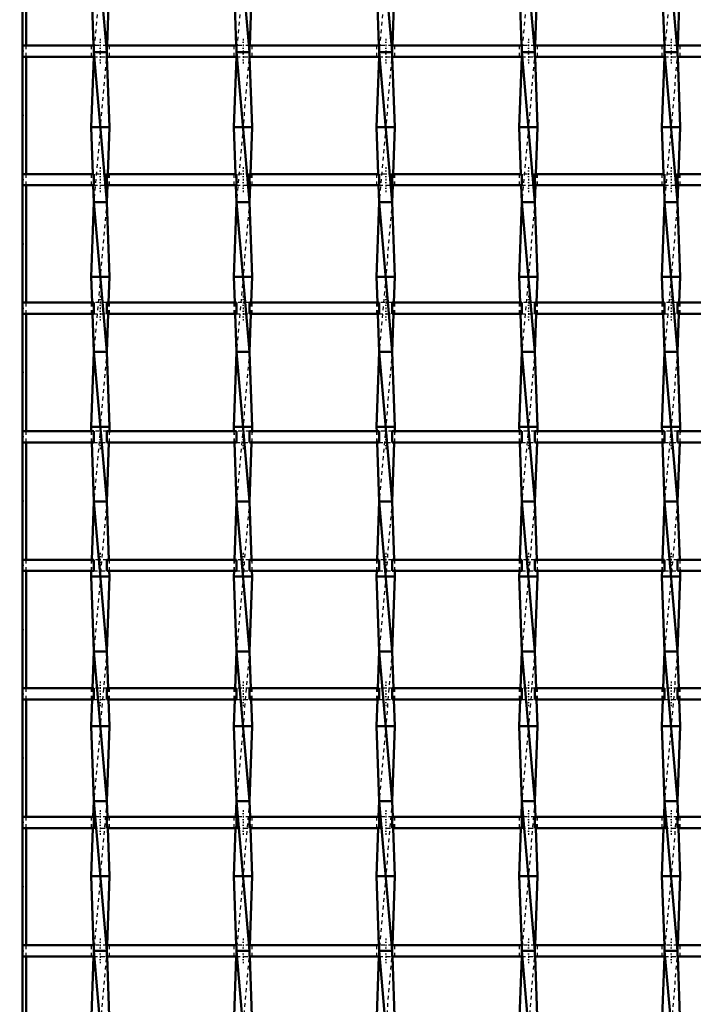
# Model space of a CAD drawing. Header units: millimetres. Extents: x -846 to 551, y -500 to 878.
# Tile 6 of 24: x -498 to -318, y -117 to 146. Entities that reach past the tile are written whole.
import ezdxf

# ---------------------------------------------------------------- set-up
doc = ezdxf.new("R2010")
doc.units = ezdxf.units.MM
doc.linetypes.add('Center', pattern=[1.5, 0.45, -0.5, 0.05, -0.5])
doc.linetypes.add('Dashed', pattern=[2, 1, -1])
for name, color, linetype, lineweight in [('2d ConnectionPoints', 7, 'Continuous', 50), ('AM_0', 7, 'Continuous', 50), ('AM_5', 3, 'Continuous', 25), ('AM_7', 7, 'Center', 25), ('AM_9', 6, 'Dashed', 25)]:
    doc.layers.add(name, color=color, linetype=linetype, lineweight=lineweight)
doc.dimstyles.new('ISO-25', dxfattribs={"dimtxt": 2.5, "dimasz": 2.5, "dimexe": 1.25, "dimexo": 0.625, "dimtad": 1, "dimtxsty": 'Standard', "dimcen": 2.5, "dimadec": 0, "dimazin": 0, "dimtfac": 1, "dimtmove": 0, "dimatfit": 3, "dimfxl": 1, "dimarcsym": 0})

# ---------------------------------------------------------------- blocks, each defined once
blk = doc.blocks.new('3_5r3gpbx5bcysprr9inmwl8who________0_in_LSSP33034383111000100035010_4')
at = {"layer": 'AM_0'}
for p, q in [((-477.98, 177), (-474.52, 137)), ((-478.7, 157), (-478.05, 138.82)), ((-473.8, 157), (-474.45, 138.82)), ((-474.52, 137), (-477.98, 137)), ((-477.98, 137), (-474.52, 97)), ((-478.02, 135.82), (-478.7, 117)), ((-474.48, 135.82), (-473.8, 117)), ((-473.8, 117), (-478.7, 117)), ((-478.7, 117), (-478.25, 104.49)), ((-473.8, 117), (-474.25, 104.49)), ((-478.14, 101.49), (-477.98, 97)), ((-474.36, 101.49), (-474.52, 97)), ((-477.98, 97), (-478.7, 77)), ((-474.52, 97), (-477.98, 97)), ((-477.98, 97), (-474.52, 57)), ((-474.52, 97), (-473.8, 77)), ((-478.7, 77), (-478.45, 70.16)), ((-473.8, 77), (-478.7, 77)), ((-473.8, 77), (-474.05, 70.16)), ((-478.35, 67.16), (-477.98, 57)), ((-474.15, 67.16), (-474.52, 57)), ((-477.98, 57), (-478.7, 37)), ((-477.98, 57), (-474.52, 17)), ((-474.52, 57), (-477.98, 57)), ((-474.52, 57), (-473.8, 37)), ((-478.7, 37), (-478.66, 35.83)), ((-473.8, 37), (-478.7, 37)), ((-473.8, 37), (-473.84, 35.83)), ((-478.55, 32.83), (-477.98, 17)), ((-473.95, 32.83), (-474.52, 17)), ((-477.98, 17), (-478.54, 1.5)), ((-477.98, 17), (-474.52, -23)), ((-474.52, 17), (-477.98, 17)), ((-474.52, 17), (-473.96, 1.5)), ((-478.65, -1.5), (-478.7, -3)), ((-473.85, -1.5), (-473.8, -3)), ((-473.8, -3), (-478.7, -3)), ((-478.7, -3), (-477.98, -23)), ((-473.8, -3), (-474.52, -23)), ((-477.98, -23), (-478.34, -32.83)), ((-477.98, -23), (-474.52, -63)), ((-474.52, -23), (-477.98, -23)), ((-474.52, -23), (-474.16, -32.83)), ((-478.44, -35.83), (-478.7, -43)), ((-474.06, -35.83), (-473.8, -43)), ((-473.8, -43), (-478.7, -43)), ((-478.7, -43), (-477.98, -63)), ((-473.8, -43), (-474.52, -63)), ((-477.98, -63), (-478.13, -67.16)), ((-477.98, -63), (-474.52, -103)), ((-474.52, -63), (-477.98, -63)), ((-474.52, -63), (-474.37, -67.16)), ((-478.24, -70.16), (-478.7, -83)), ((-474.26, -70.16), (-473.8, -83)), ((-473.8, -83), (-478.7, -83)), ((-478.7, -83), (-478.04, -101.49)), ((-473.8, -83), (-474.46, -101.49)), ((-478.04, -104.49), (-478.7, -123)), ((-477.98, -103), (-474.52, -143)), ((-474.52, -103), (-477.98, -103)), ((-474.46, -104.49), (-473.8, -123))]:
    blk.add_line(p, q, dxfattribs=at)
at = {"layer": 'AM_9'}
for p, q in [((-474.52, 177), (-477.98, 137)), ((-478.05, 138.82), (-477.98, 137)), ((-477.98, 137), (-478.02, 135.82)), ((-474.52, 137), (-477.98, 97)), ((-474.45, 138.82), (-474.52, 137)), ((-474.52, 137), (-474.48, 135.82)), ((-478.25, 104.49), (-478.14, 101.49)), ((-474.25, 104.49), (-474.36, 101.49)), ((-474.52, 97), (-477.98, 57)), ((-478.45, 70.16), (-478.35, 67.16)), ((-474.05, 70.16), (-474.15, 67.16)), ((-474.52, 57), (-477.98, 17)), ((-478.66, 35.83), (-478.55, 32.83)), ((-473.84, 35.83), (-473.95, 32.83)), ((-474.52, 17), (-477.98, -23)), ((-478.54, 1.5), (-478.65, -1.5)), ((-473.96, 1.5), (-473.85, -1.5)), ((-474.52, -23), (-477.98, -63)), ((-478.34, -32.83), (-478.44, -35.83)), ((-474.16, -32.83), (-474.06, -35.83)), ((-474.52, -63), (-477.98, -103)), ((-478.13, -67.16), (-478.24, -70.16)), ((-474.37, -67.16), (-474.26, -70.16)), ((-478.04, -101.49), (-477.98, -103)), ((-474.46, -101.49), (-474.52, -103)), ((-477.98, -103), (-478.04, -104.49)), ((-474.52, -103), (-477.98, -143)), ((-474.52, -103), (-474.46, -104.49))]:
    blk.add_line(p, q, dxfattribs=at)
blk = doc.blocks.new('4_s080wsthqgas6smri9z0nhz5b________0_in_LSSP33034383111000100035010_4')
at = {"layer": 'AM_0'}
for p, q in [((-439.88, 177), (-436.42, 137)), ((-440.6, 157), (-439.95, 138.82)), ((-435.7, 157), (-436.35, 138.82)), ((-436.42, 137), (-439.88, 137)), ((-439.88, 137), (-436.42, 97)), ((-439.92, 135.82), (-440.6, 117)), ((-436.38, 135.82), (-435.7, 117)), ((-435.7, 117), (-440.6, 117)), ((-440.6, 117), (-440.15, 104.49)), ((-435.7, 117), (-436.15, 104.49)), ((-440.04, 101.49), (-439.88, 97)), ((-436.26, 101.49), (-436.42, 97)), ((-439.88, 97), (-440.6, 77)), ((-439.88, 97), (-436.42, 57)), ((-436.42, 97), (-439.88, 97)), ((-436.42, 97), (-435.7, 77)), ((-435.7, 77), (-440.6, 77)), ((-440.6, 77), (-440.35, 70.16)), ((-435.7, 77), (-435.95, 70.16)), ((-440.25, 67.16), (-439.88, 57)), ((-436.05, 67.16), (-436.42, 57)), ((-439.88, 57), (-440.6, 37)), ((-439.88, 57), (-436.42, 17)), ((-436.42, 57), (-439.88, 57)), ((-436.42, 57), (-435.7, 37)), ((-440.6, 37), (-440.56, 35.83)), ((-435.7, 37), (-440.6, 37)), ((-435.7, 37), (-435.74, 35.83)), ((-440.45, 32.83), (-439.88, 17)), ((-435.85, 32.83), (-436.42, 17)), ((-439.88, 17), (-440.44, 1.5)), ((-439.88, 17), (-436.42, -23)), ((-436.42, 17), (-439.88, 17)), ((-436.42, 17), (-435.86, 1.5)), ((-440.55, -1.5), (-440.6, -3)), ((-435.75, -1.5), (-435.7, -3)), ((-435.7, -3), (-440.6, -3)), ((-440.6, -3), (-439.88, -23)), ((-435.7, -3), (-436.42, -23)), ((-439.88, -23), (-440.24, -32.83)), ((-439.88, -23), (-436.42, -63)), ((-436.42, -23), (-439.88, -23)), ((-436.42, -23), (-436.06, -32.83)), ((-440.34, -35.83), (-440.6, -43)), ((-435.96, -35.83), (-435.7, -43)), ((-435.7, -43), (-440.6, -43)), ((-440.6, -43), (-439.88, -63)), ((-435.7, -43), (-436.42, -63)), ((-439.88, -63), (-440.03, -67.16)), ((-439.88, -63), (-436.42, -103)), ((-436.42, -63), (-439.88, -63)), ((-436.42, -63), (-436.27, -67.16)), ((-440.14, -70.16), (-440.6, -83)), ((-436.16, -70.16), (-435.7, -83)), ((-440.6, -83), (-439.94, -101.49)), ((-435.7, -83), (-440.6, -83)), ((-435.7, -83), (-436.36, -101.49)), ((-439.94, -104.49), (-440.6, -123)), ((-436.42, -103), (-439.88, -103)), ((-439.88, -103), (-436.42, -143)), ((-436.36, -104.49), (-435.7, -123))]:
    blk.add_line(p, q, dxfattribs=at)
at = {"layer": 'AM_9'}
for p, q in [((-436.42, 177), (-439.88, 137)), ((-439.95, 138.82), (-439.88, 137)), ((-439.88, 137), (-439.92, 135.82)), ((-436.42, 137), (-439.88, 97)), ((-436.35, 138.82), (-436.42, 137)), ((-436.42, 137), (-436.38, 135.82)), ((-440.15, 104.49), (-440.04, 101.49)), ((-436.15, 104.49), (-436.26, 101.49)), ((-436.42, 97), (-439.88, 57)), ((-440.35, 70.16), (-440.25, 67.16)), ((-435.95, 70.16), (-436.05, 67.16)), ((-436.42, 57), (-439.88, 17)), ((-440.56, 35.83), (-440.45, 32.83)), ((-435.74, 35.83), (-435.85, 32.83)), ((-436.42, 17), (-439.88, -23)), ((-440.44, 1.5), (-440.55, -1.5)), ((-435.86, 1.5), (-435.75, -1.5)), ((-436.42, -23), (-439.88, -63)), ((-440.24, -32.83), (-440.34, -35.83)), ((-436.06, -32.83), (-435.96, -35.83)), ((-436.42, -63), (-439.88, -103)), ((-440.03, -67.16), (-440.14, -70.16)), ((-436.27, -67.16), (-436.16, -70.16)), ((-439.94, -101.49), (-439.88, -103)), ((-436.36, -101.49), (-436.42, -103)), ((-439.88, -103), (-439.94, -104.49)), ((-436.42, -103), (-439.88, -143)), ((-436.42, -103), (-436.36, -104.49))]:
    blk.add_line(p, q, dxfattribs=at)
blk = doc.blocks.new('5_55zq59jda7wk1kz67hl89bpfd________0_in_LSSP33034383111000100035010_4')
at = {"layer": 'AM_0'}
for p, q in [((-401.78, 177), (-398.32, 137)), ((-402.5, 157), (-401.85, 138.82)), ((-397.6, 157), (-398.25, 138.82)), ((-398.32, 137), (-401.78, 137)), ((-401.78, 137), (-398.32, 97)), ((-401.82, 135.82), (-402.5, 117)), ((-398.28, 135.82), (-397.6, 117)), ((-397.6, 117), (-402.5, 117)), ((-402.5, 117), (-402.05, 104.49)), ((-397.6, 117), (-398.05, 104.49)), ((-401.94, 101.49), (-401.78, 97)), ((-398.16, 101.49), (-398.32, 97)), ((-401.78, 97), (-402.5, 77)), ((-401.78, 97), (-398.32, 57)), ((-398.32, 97), (-401.78, 97)), ((-398.32, 97), (-397.6, 77)), ((-397.6, 77), (-402.5, 77)), ((-402.5, 77), (-402.25, 70.16)), ((-397.6, 77), (-397.85, 70.16)), ((-402.15, 67.16), (-401.78, 57)), ((-397.95, 67.16), (-398.32, 57)), ((-401.78, 57), (-402.5, 37)), ((-401.78, 57), (-398.32, 17)), ((-398.32, 57), (-401.78, 57)), ((-398.32, 57), (-397.6, 37)), ((-402.5, 37), (-402.46, 35.83)), ((-397.6, 37), (-402.5, 37)), ((-397.6, 37), (-397.64, 35.83)), ((-402.35, 32.83), (-401.78, 17)), ((-397.75, 32.83), (-398.32, 17)), ((-401.78, 17), (-402.34, 1.5)), ((-401.78, 17), (-398.32, -23)), ((-398.32, 17), (-401.78, 17)), ((-398.32, 17), (-397.76, 1.5)), ((-402.45, -1.5), (-402.5, -3)), ((-397.65, -1.5), (-397.6, -3)), ((-397.6, -3), (-402.5, -3)), ((-402.5, -3), (-401.78, -23)), ((-397.6, -3), (-398.32, -23)), ((-401.78, -23), (-402.14, -32.83)), ((-401.78, -23), (-398.32, -63)), ((-398.32, -23), (-401.78, -23)), ((-398.32, -23), (-397.96, -32.83)), ((-402.24, -35.83), (-402.5, -43)), ((-397.86, -35.83), (-397.6, -43)), ((-397.6, -43), (-402.5, -43)), ((-402.5, -43), (-401.78, -63)), ((-397.6, -43), (-398.32, -63)), ((-401.78, -63), (-401.93, -67.16)), ((-401.78, -63), (-398.32, -103)), ((-398.32, -63), (-401.78, -63)), ((-398.32, -63), (-398.17, -67.16)), ((-402.04, -70.16), (-402.5, -83)), ((-398.06, -70.16), (-397.6, -83)), ((-397.6, -83), (-402.5, -83)), ((-402.5, -83), (-401.84, -101.49)), ((-397.6, -83), (-398.26, -101.49)), ((-401.84, -104.49), (-402.5, -123)), ((-401.78, -103), (-398.32, -143)), ((-398.32, -103), (-401.78, -103)), ((-398.26, -104.49), (-397.6, -123))]:
    blk.add_line(p, q, dxfattribs=at)
at = {"layer": 'AM_9'}
for p, q in [((-398.32, 177), (-401.78, 137)), ((-401.85, 138.82), (-401.78, 137)), ((-401.78, 137), (-401.82, 135.82)), ((-398.32, 137), (-401.78, 97)), ((-398.25, 138.82), (-398.32, 137)), ((-398.32, 137), (-398.28, 135.82)), ((-402.05, 104.49), (-401.94, 101.49)), ((-398.05, 104.49), (-398.16, 101.49)), ((-398.32, 97), (-401.78, 57)), ((-402.25, 70.16), (-402.15, 67.16)), ((-397.85, 70.16), (-397.95, 67.16)), ((-398.32, 57), (-401.78, 17)), ((-402.46, 35.83), (-402.35, 32.83)), ((-397.64, 35.83), (-397.75, 32.83)), ((-398.32, 17), (-401.78, -23)), ((-402.34, 1.5), (-402.45, -1.5)), ((-397.76, 1.5), (-397.65, -1.5)), ((-398.32, -23), (-401.78, -63)), ((-402.14, -32.83), (-402.24, -35.83)), ((-397.96, -32.83), (-397.86, -35.83)), ((-398.32, -63), (-401.78, -103)), ((-401.93, -67.16), (-402.04, -70.16)), ((-398.17, -67.16), (-398.06, -70.16)), ((-401.84, -101.49), (-401.78, -103)), ((-398.26, -101.49), (-398.32, -103)), ((-401.78, -103), (-401.84, -104.49)), ((-398.32, -103), (-401.78, -143)), ((-398.32, -103), (-398.26, -104.49))]:
    blk.add_line(p, q, dxfattribs=at)
blk = doc.blocks.new('6_nrfoe9lym1xtagx9g1kq6srbk________0_in_LSSP33034383111000100035010_4')
at = {"layer": 'AM_0'}
for p, q in [((-363.68, 177), (-360.22, 137)), ((-364.4, 157), (-363.75, 138.82)), ((-359.5, 157), (-360.15, 138.82)), ((-360.22, 137), (-363.68, 137)), ((-363.68, 137), (-360.22, 97)), ((-363.72, 135.82), (-364.4, 117)), ((-360.18, 135.82), (-359.5, 117)), ((-359.5, 117), (-364.4, 117)), ((-364.4, 117), (-363.95, 104.49)), ((-359.5, 117), (-359.95, 104.49)), ((-363.84, 101.49), (-363.68, 97)), ((-360.06, 101.49), (-360.22, 97)), ((-363.68, 97), (-364.4, 77)), ((-363.68, 97), (-360.22, 57)), ((-360.22, 97), (-363.68, 97)), ((-360.22, 97), (-359.5, 77)), ((-359.5, 77), (-364.4, 77)), ((-364.4, 77), (-364.15, 70.16)), ((-359.5, 77), (-359.75, 70.16)), ((-364.05, 67.16), (-363.68, 57)), ((-359.85, 67.16), (-360.22, 57)), ((-363.68, 57), (-364.4, 37)), ((-363.68, 57), (-360.22, 17)), ((-360.22, 57), (-363.68, 57)), ((-360.22, 57), (-359.5, 37)), ((-364.4, 37), (-364.36, 35.83)), ((-359.5, 37), (-364.4, 37)), ((-359.5, 37), (-359.54, 35.83)), ((-364.25, 32.83), (-363.68, 17)), ((-359.65, 32.83), (-360.22, 17)), ((-363.68, 17), (-364.24, 1.5)), ((-363.68, 17), (-360.22, -23)), ((-360.22, 17), (-363.68, 17)), ((-360.22, 17), (-359.66, 1.5)), ((-364.35, -1.5), (-364.4, -3)), ((-359.55, -1.5), (-359.5, -3)), ((-359.5, -3), (-364.4, -3)), ((-364.4, -3), (-363.68, -23)), ((-359.5, -3), (-360.22, -23)), ((-363.68, -23), (-364.04, -32.83)), ((-360.22, -23), (-363.68, -23)), ((-363.68, -23), (-360.22, -63)), ((-360.22, -23), (-359.86, -32.83)), ((-364.14, -35.83), (-364.4, -43)), ((-359.76, -35.83), (-359.5, -43)), ((-359.5, -43), (-364.4, -43)), ((-364.4, -43), (-363.68, -63)), ((-359.5, -43), (-360.22, -63)), ((-363.68, -63), (-363.83, -67.16)), ((-360.22, -63), (-363.68, -63)), ((-363.68, -63), (-360.22, -103)), ((-360.22, -63), (-360.07, -67.16)), ((-363.94, -70.16), (-364.4, -83)), ((-359.96, -70.16), (-359.5, -83)), ((-359.5, -83), (-364.4, -83)), ((-364.4, -83), (-363.74, -101.49)), ((-359.5, -83), (-360.16, -101.49)), ((-363.74, -104.49), (-364.4, -123)), ((-360.22, -103), (-363.68, -103)), ((-363.68, -103), (-360.22, -143)), ((-360.16, -104.49), (-359.5, -123))]:
    blk.add_line(p, q, dxfattribs=at)
at = {"layer": 'AM_9'}
for p, q in [((-360.22, 177), (-363.68, 137)), ((-363.75, 138.82), (-363.68, 137)), ((-363.68, 137), (-363.72, 135.82)), ((-360.22, 137), (-363.68, 97)), ((-360.15, 138.82), (-360.22, 137)), ((-360.22, 137), (-360.18, 135.82)), ((-363.95, 104.49), (-363.84, 101.49)), ((-359.95, 104.49), (-360.06, 101.49)), ((-360.22, 97), (-363.68, 57)), ((-364.15, 70.16), (-364.05, 67.16)), ((-359.75, 70.16), (-359.85, 67.16)), ((-360.22, 57), (-363.68, 17)), ((-364.36, 35.83), (-364.25, 32.83)), ((-359.54, 35.83), (-359.65, 32.83)), ((-360.22, 17), (-363.68, -23)), ((-364.24, 1.5), (-364.35, -1.5)), ((-359.66, 1.5), (-359.55, -1.5)), ((-360.22, -23), (-363.68, -63)), ((-364.04, -32.83), (-364.14, -35.83)), ((-359.86, -32.83), (-359.76, -35.83)), ((-360.22, -63), (-363.68, -103)), ((-363.83, -67.16), (-363.94, -70.16)), ((-360.07, -67.16), (-359.96, -70.16)), ((-363.74, -101.49), (-363.68, -103)), ((-360.16, -101.49), (-360.22, -103)), ((-363.68, -103), (-363.74, -104.49)), ((-360.22, -103), (-363.68, -143)), ((-360.22, -103), (-360.16, -104.49))]:
    blk.add_line(p, q, dxfattribs=at)
blk = doc.blocks.new('7_wzgizwvbpjlhcedgyjoicrnos________0_in_LSSP33034383111000100035010_4')
at = {"layer": 'AM_0'}
for p, q in [((-325.58, 177), (-322.12, 137)), ((-326.3, 157), (-325.65, 138.82)), ((-321.4, 157), (-322.05, 138.82)), ((-322.12, 137), (-325.58, 137)), ((-325.58, 137), (-322.12, 97)), ((-325.62, 135.82), (-326.3, 117)), ((-322.08, 135.82), (-321.4, 117)), ((-321.4, 117), (-326.3, 117)), ((-326.3, 117), (-325.85, 104.49)), ((-321.4, 117), (-321.85, 104.49)), ((-325.74, 101.49), (-325.58, 97)), ((-321.96, 101.49), (-322.12, 97)), ((-325.58, 97), (-326.3, 77)), ((-325.58, 97), (-322.12, 57)), ((-322.12, 97), (-325.58, 97)), ((-322.12, 97), (-321.4, 77)), ((-321.4, 77), (-326.3, 77)), ((-326.3, 77), (-326.05, 70.16)), ((-321.4, 77), (-321.65, 70.16)), ((-325.95, 67.16), (-325.58, 57)), ((-321.75, 67.16), (-322.12, 57)), ((-325.58, 57), (-326.3, 37)), ((-325.58, 57), (-322.12, 17)), ((-322.12, 57), (-325.58, 57)), ((-322.12, 57), (-321.4, 37)), ((-321.4, 37), (-326.3, 37)), ((-326.3, 37), (-326.26, 35.83)), ((-321.4, 37), (-321.44, 35.83)), ((-326.15, 32.83), (-325.58, 17)), ((-321.55, 32.83), (-322.12, 17)), ((-325.58, 17), (-326.14, 1.5)), ((-325.58, 17), (-322.12, -23)), ((-322.12, 17), (-325.58, 17)), ((-322.12, 17), (-321.56, 1.5)), ((-326.25, -1.5), (-326.3, -3)), ((-321.45, -1.5), (-321.4, -3)), ((-321.4, -3), (-326.3, -3)), ((-326.3, -3), (-325.58, -23)), ((-321.4, -3), (-322.12, -23)), ((-325.58, -23), (-325.94, -32.83)), ((-322.12, -23), (-325.58, -23)), ((-325.58, -23), (-322.12, -63)), ((-322.12, -23), (-321.76, -32.83)), ((-326.04, -35.83), (-326.3, -43)), ((-321.66, -35.83), (-321.4, -43)), ((-321.4, -43), (-326.3, -43)), ((-326.3, -43), (-325.58, -63)), ((-321.4, -43), (-322.12, -63)), ((-325.58, -63), (-325.73, -67.16)), ((-322.12, -63), (-325.58, -63)), ((-325.58, -63), (-322.12, -103)), ((-322.12, -63), (-321.97, -67.16)), ((-325.84, -70.16), (-326.3, -83)), ((-321.86, -70.16), (-321.4, -83)), ((-321.4, -83), (-326.3, -83)), ((-326.3, -83), (-325.64, -101.49)), ((-321.4, -83), (-322.06, -101.49)), ((-325.64, -104.49), (-326.3, -123)), ((-325.58, -103), (-322.12, -143)), ((-322.12, -103), (-325.58, -103)), ((-322.06, -104.49), (-321.4, -123))]:
    blk.add_line(p, q, dxfattribs=at)
at = {"layer": 'AM_9'}
for p, q in [((-322.12, 177), (-325.58, 137)), ((-325.65, 138.82), (-325.58, 137)), ((-325.58, 137), (-325.62, 135.82)), ((-322.12, 137), (-325.58, 97)), ((-322.05, 138.82), (-322.12, 137)), ((-322.12, 137), (-322.08, 135.82)), ((-325.85, 104.49), (-325.74, 101.49)), ((-321.85, 104.49), (-321.96, 101.49)), ((-322.12, 97), (-325.58, 57)), ((-326.05, 70.16), (-325.95, 67.16)), ((-321.65, 70.16), (-321.75, 67.16)), ((-322.12, 57), (-325.58, 17)), ((-326.26, 35.83), (-326.15, 32.83)), ((-321.44, 35.83), (-321.55, 32.83)), ((-322.12, 17), (-325.58, -23)), ((-326.14, 1.5), (-326.25, -1.5)), ((-321.56, 1.5), (-321.45, -1.5)), ((-322.12, -23), (-325.58, -63)), ((-325.94, -32.83), (-326.04, -35.83)), ((-321.76, -32.83), (-321.66, -35.83)), ((-322.12, -63), (-325.58, -103)), ((-325.73, -67.16), (-325.84, -70.16)), ((-321.97, -67.16), (-321.86, -70.16)), ((-325.64, -101.49), (-325.58, -103)), ((-322.06, -101.49), (-322.12, -103)), ((-325.58, -103), (-325.64, -104.49)), ((-322.12, -103), (-325.58, -143)), ((-322.12, -103), (-322.06, -104.49))]:
    blk.add_line(p, q, dxfattribs=at)
blk = doc.blocks.new('41_fs5bwoymdg523ymgx93g4fkun________0_in_LSSP33034383111000100035010_4')
at = {"layer": 'AM_0'}
for p, q in [((-477.98, -101.49), (-497, -101.49)), ((-497, -101.49), (-497, -104.49)), ((-477.98, -101.49), (-477.98, -104.49)), ((-439.88, -101.49), (-474.52, -101.49)), ((-474.52, -104.49), (-474.52, -101.49)), ((-439.88, -101.49), (-439.88, -104.49)), ((-436.42, -104.49), (-436.42, -101.49)), ((-401.78, -101.49), (-436.42, -101.49)), ((-401.78, -101.49), (-401.78, -104.49)), ((-363.68, -101.49), (-398.32, -101.49)), ((-398.32, -104.49), (-398.32, -101.49)), ((-363.68, -101.49), (-363.68, -104.49)), ((-325.58, -101.49), (-360.22, -101.49)), ((-360.22, -104.49), (-360.22, -101.49)), ((-325.58, -101.49), (-325.58, -104.49)), ((-322.12, -104.49), (-322.12, -101.49)), ((-287.48, -101.49), (-322.12, -101.49)), ((-477.98, -104.49), (-497, -104.49)), ((-439.88, -104.49), (-474.52, -104.49)), ((-401.78, -104.49), (-436.42, -104.49)), ((-363.68, -104.49), (-398.32, -104.49)), ((-325.58, -104.49), (-360.22, -104.49)), ((-287.48, -104.49), (-322.12, -104.49))]:
    blk.add_line(p, q, dxfattribs=at)
at = {"layer": 'AM_7'}
for p, q in [((-476.25, -99.69), (-476.25, -106.29)), ((-438.15, -99.69), (-438.15, -106.29)), ((-400.05, -99.69), (-400.05, -106.29)), ((-361.95, -99.69), (-361.95, -106.29)), ((-323.85, -99.69), (-323.85, -106.29))]:
    blk.add_line(p, q, dxfattribs=at)
at = {"layer": 'AM_9'}
for p, q in [((-478.7, -101.49), (-478.7, -104.49)), ((-474.52, -101.49), (-477.98, -101.49)), ((-473.8, -104.49), (-473.8, -101.49)), ((-440.6, -101.49), (-440.6, -104.49)), ((-436.42, -101.49), (-439.88, -101.49)), ((-435.7, -104.49), (-435.7, -101.49)), ((-402.5, -101.49), (-402.5, -104.49)), ((-398.32, -101.49), (-401.78, -101.49)), ((-397.6, -104.49), (-397.6, -101.49)), ((-364.4, -101.49), (-364.4, -104.49)), ((-360.22, -101.49), (-363.68, -101.49)), ((-359.5, -104.49), (-359.5, -101.49)), ((-326.3, -101.49), (-326.3, -104.49)), ((-322.12, -101.49), (-325.58, -101.49)), ((-321.4, -104.49), (-321.4, -101.49)), ((-477.98, -104.49), (-474.52, -104.49)), ((-439.88, -104.49), (-436.42, -104.49)), ((-401.78, -104.49), (-398.32, -104.49)), ((-363.68, -104.49), (-360.22, -104.49)), ((-325.58, -104.49), (-322.12, -104.49))]:
    blk.add_line(p, q, dxfattribs=at)
blk = doc.blocks.new('42_4ugozrq440gdgu599b2scw7dc________0_in_LSSP33034383111000100035010_4')
at = {"layer": 'AM_0'}
for p, q in [((-477.98, -67.16), (-497, -67.16)), ((-497, -67.16), (-497, -70.16)), ((-477.98, -67.16), (-477.98, -70.16)), ((-439.88, -67.16), (-474.52, -67.16)), ((-474.52, -70.16), (-474.52, -67.16)), ((-439.88, -67.16), (-439.88, -70.16)), ((-436.42, -70.16), (-436.42, -67.16)), ((-401.78, -67.16), (-436.42, -67.16)), ((-401.78, -67.16), (-401.78, -70.16)), ((-363.68, -67.16), (-398.32, -67.16)), ((-398.32, -70.16), (-398.32, -67.16)), ((-363.68, -67.16), (-363.68, -70.16)), ((-360.22, -70.16), (-360.22, -67.16)), ((-325.58, -67.16), (-360.22, -67.16)), ((-325.58, -67.16), (-325.58, -70.16)), ((-322.12, -70.16), (-322.12, -67.16)), ((-287.48, -67.16), (-322.12, -67.16)), ((-477.98, -70.16), (-497, -70.16)), ((-439.88, -70.16), (-474.52, -70.16)), ((-401.78, -70.16), (-436.42, -70.16)), ((-363.68, -70.16), (-398.32, -70.16)), ((-325.58, -70.16), (-360.22, -70.16)), ((-287.48, -70.16), (-322.12, -70.16))]:
    blk.add_line(p, q, dxfattribs=at)
at = {"layer": 'AM_7'}
for p, q in [((-476.25, -65.36), (-476.25, -71.96)), ((-438.15, -65.36), (-438.15, -71.96)), ((-400.05, -65.36), (-400.05, -71.96)), ((-361.95, -65.36), (-361.95, -71.96)), ((-323.85, -65.36), (-323.85, -71.96))]:
    blk.add_line(p, q, dxfattribs=at)
at = {"layer": 'AM_9'}
for p, q in [((-478.7, -67.16), (-478.7, -70.16)), ((-474.52, -67.16), (-477.98, -67.16)), ((-473.8, -70.16), (-473.8, -67.16)), ((-440.6, -67.16), (-440.6, -70.16)), ((-436.42, -67.16), (-439.88, -67.16)), ((-435.7, -70.16), (-435.7, -67.16)), ((-402.5, -67.16), (-402.5, -70.16)), ((-398.32, -67.16), (-401.78, -67.16)), ((-397.6, -70.16), (-397.6, -67.16)), ((-364.4, -67.16), (-364.4, -70.16)), ((-360.22, -67.16), (-363.68, -67.16)), ((-359.5, -70.16), (-359.5, -67.16)), ((-326.3, -67.16), (-326.3, -70.16)), ((-322.12, -67.16), (-325.58, -67.16)), ((-321.4, -70.16), (-321.4, -67.16)), ((-477.98, -70.16), (-474.52, -70.16)), ((-439.88, -70.16), (-436.42, -70.16)), ((-401.78, -70.16), (-398.32, -70.16)), ((-363.68, -70.16), (-360.22, -70.16)), ((-325.58, -70.16), (-322.12, -70.16))]:
    blk.add_line(p, q, dxfattribs=at)
blk = doc.blocks.new('43_rvxqtzm8lhuf9jsrd4abpx1of________0_in_LSSP33034383111000100035010_4')
at = {"layer": 'AM_0'}
for p, q in [((-477.98, -32.83), (-497, -32.83)), ((-497, -32.83), (-497, -35.83)), ((-477.98, -32.83), (-477.98, -35.83)), ((-439.88, -32.83), (-474.52, -32.83)), ((-474.52, -35.83), (-474.52, -32.83)), ((-439.88, -32.83), (-439.88, -35.83)), ((-436.42, -35.83), (-436.42, -32.83)), ((-401.78, -32.83), (-436.42, -32.83)), ((-401.78, -32.83), (-401.78, -35.83)), ((-363.68, -32.83), (-398.32, -32.83)), ((-398.32, -35.83), (-398.32, -32.83)), ((-363.68, -32.83), (-363.68, -35.83)), ((-360.22, -35.83), (-360.22, -32.83)), ((-325.58, -32.83), (-360.22, -32.83)), ((-325.58, -32.83), (-325.58, -35.83)), ((-322.12, -35.83), (-322.12, -32.83)), ((-287.48, -32.83), (-322.12, -32.83)), ((-477.98, -35.83), (-497, -35.83)), ((-439.88, -35.83), (-474.52, -35.83)), ((-401.78, -35.83), (-436.42, -35.83)), ((-363.68, -35.83), (-398.32, -35.83)), ((-325.58, -35.83), (-360.22, -35.83)), ((-287.48, -35.83), (-322.12, -35.83))]:
    blk.add_line(p, q, dxfattribs=at)
at = {"layer": 'AM_7'}
for p, q in [((-476.25, -31.03), (-476.25, -37.63)), ((-438.15, -31.03), (-438.15, -37.63)), ((-400.05, -31.03), (-400.05, -37.63)), ((-361.95, -31.03), (-361.95, -37.63)), ((-323.85, -31.03), (-323.85, -37.63))]:
    blk.add_line(p, q, dxfattribs=at)
at = {"layer": 'AM_9'}
for p, q in [((-478.7, -32.83), (-478.7, -35.83)), ((-474.52, -32.83), (-477.98, -32.83)), ((-473.8, -35.83), (-473.8, -32.83)), ((-440.6, -32.83), (-440.6, -35.83)), ((-436.42, -32.83), (-439.88, -32.83)), ((-435.7, -35.83), (-435.7, -32.83)), ((-402.5, -32.83), (-402.5, -35.83)), ((-398.32, -32.83), (-401.78, -32.83)), ((-397.6, -35.83), (-397.6, -32.83)), ((-364.4, -32.83), (-364.4, -35.83)), ((-360.22, -32.83), (-363.68, -32.83)), ((-359.5, -35.83), (-359.5, -32.83)), ((-326.3, -32.83), (-326.3, -35.83)), ((-322.12, -32.83), (-325.58, -32.83)), ((-321.4, -35.83), (-321.4, -32.83)), ((-477.98, -35.83), (-474.52, -35.83)), ((-439.88, -35.83), (-436.42, -35.83)), ((-401.78, -35.83), (-398.32, -35.83)), ((-363.68, -35.83), (-360.22, -35.83)), ((-325.58, -35.83), (-322.12, -35.83))]:
    blk.add_line(p, q, dxfattribs=at)
blk = doc.blocks.new('44_44788mkeh1mjc2hzkjycwqd4k________0_in_LSSP33034383111000100035010_4')
at = {"layer": 'AM_0'}
for p, q in [((-477.98, 1.5), (-497, 1.5)), ((-497, 1.5), (-497, -1.5)), ((-477.98, 1.5), (-477.98, -1.5)), ((-439.88, 1.5), (-474.52, 1.5)), ((-474.52, -1.5), (-474.52, 1.5)), ((-439.88, 1.5), (-439.88, -1.5)), ((-436.42, -1.5), (-436.42, 1.5)), ((-401.78, 1.5), (-436.42, 1.5)), ((-401.78, 1.5), (-401.78, -1.5)), ((-363.68, 1.5), (-398.32, 1.5)), ((-398.32, -1.5), (-398.32, 1.5)), ((-363.68, 1.5), (-363.68, -1.5)), ((-360.22, -1.5), (-360.22, 1.5)), ((-325.58, 1.5), (-360.22, 1.5)), ((-325.58, 1.5), (-325.58, -1.5)), ((-322.12, -1.5), (-322.12, 1.5)), ((-287.48, 1.5), (-322.12, 1.5)), ((-477.98, -1.5), (-497, -1.5)), ((-439.88, -1.5), (-474.52, -1.5)), ((-401.78, -1.5), (-436.42, -1.5)), ((-363.68, -1.5), (-398.32, -1.5)), ((-325.58, -1.5), (-360.22, -1.5)), ((-287.48, -1.5), (-322.12, -1.5))]:
    blk.add_line(p, q, dxfattribs=at)
at = {"layer": 'AM_7'}
for p, q in [((-476.25, 3.3), (-476.25, -3.3)), ((-438.15, 3.3), (-438.15, -3.3)), ((-400.05, 3.3), (-400.05, -3.3)), ((-361.95, 3.3), (-361.95, -3.3)), ((-323.85, 3.3), (-323.85, -3.3))]:
    blk.add_line(p, q, dxfattribs=at)
at = {"layer": 'AM_9'}
for p, q in [((-478.7, 1.5), (-478.7, -1.5)), ((-474.52, 1.5), (-477.98, 1.5)), ((-473.8, -1.5), (-473.8, 1.5)), ((-440.6, 1.5), (-440.6, -1.5)), ((-436.42, 1.5), (-439.88, 1.5)), ((-435.7, -1.5), (-435.7, 1.5)), ((-402.5, 1.5), (-402.5, -1.5)), ((-398.32, 1.5), (-401.78, 1.5)), ((-397.6, -1.5), (-397.6, 1.5)), ((-364.4, 1.5), (-364.4, -1.5)), ((-360.22, 1.5), (-363.68, 1.5)), ((-359.5, -1.5), (-359.5, 1.5)), ((-326.3, 1.5), (-326.3, -1.5)), ((-322.12, 1.5), (-325.58, 1.5)), ((-321.4, -1.5), (-321.4, 1.5)), ((-477.98, -1.5), (-474.52, -1.5)), ((-439.88, -1.5), (-436.42, -1.5)), ((-401.78, -1.5), (-398.32, -1.5)), ((-363.68, -1.5), (-360.22, -1.5)), ((-325.58, -1.5), (-322.12, -1.5))]:
    blk.add_line(p, q, dxfattribs=at)
blk = doc.blocks.new('45_1zspoeoq3r2s9fabfy3qvxq3m________0_in_LSSP33034383111000100035010_4')
at = {"layer": 'AM_0'}
for p, q in [((-477.98, 35.83), (-497, 35.83)), ((-497, 35.83), (-497, 32.83)), ((-477.98, 35.83), (-477.98, 32.83)), ((-439.88, 35.83), (-474.52, 35.83)), ((-474.52, 32.83), (-474.52, 35.83)), ((-439.88, 35.83), (-439.88, 32.83)), ((-436.42, 32.83), (-436.42, 35.83)), ((-401.78, 35.83), (-436.42, 35.83)), ((-401.78, 35.83), (-401.78, 32.83)), ((-363.68, 35.83), (-398.32, 35.83)), ((-398.32, 32.83), (-398.32, 35.83)), ((-363.68, 35.83), (-363.68, 32.83)), ((-325.58, 35.83), (-360.22, 35.83)), ((-360.22, 32.83), (-360.22, 35.83)), ((-325.58, 35.83), (-325.58, 32.83)), ((-322.12, 32.83), (-322.12, 35.83)), ((-287.48, 35.83), (-322.12, 35.83)), ((-477.98, 32.83), (-497, 32.83)), ((-439.88, 32.83), (-474.52, 32.83)), ((-401.78, 32.83), (-436.42, 32.83)), ((-363.68, 32.83), (-398.32, 32.83)), ((-325.58, 32.83), (-360.22, 32.83)), ((-287.48, 32.83), (-322.12, 32.83))]:
    blk.add_line(p, q, dxfattribs=at)
at = {"layer": 'AM_7'}
for p, q in [((-476.25, 37.63), (-476.25, 31.03)), ((-438.15, 37.63), (-438.15, 31.03)), ((-400.05, 37.63), (-400.05, 31.03)), ((-361.95, 37.63), (-361.95, 31.03)), ((-323.85, 37.63), (-323.85, 31.03))]:
    blk.add_line(p, q, dxfattribs=at)
at = {"layer": 'AM_9'}
for p, q in [((-478.7, 35.83), (-478.7, 32.83)), ((-474.52, 35.83), (-477.98, 35.83)), ((-473.8, 32.83), (-473.8, 35.83)), ((-440.6, 35.83), (-440.6, 32.83)), ((-436.42, 35.83), (-439.88, 35.83)), ((-435.7, 32.83), (-435.7, 35.83)), ((-402.5, 35.83), (-402.5, 32.83)), ((-398.32, 35.83), (-401.78, 35.83)), ((-397.6, 32.83), (-397.6, 35.83)), ((-364.4, 35.83), (-364.4, 32.83)), ((-360.22, 35.83), (-363.68, 35.83)), ((-359.5, 32.83), (-359.5, 35.83)), ((-326.3, 35.83), (-326.3, 32.83)), ((-322.12, 35.83), (-325.58, 35.83)), ((-321.4, 32.83), (-321.4, 35.83)), ((-477.98, 32.83), (-474.52, 32.83)), ((-439.88, 32.83), (-436.42, 32.83)), ((-401.78, 32.83), (-398.32, 32.83)), ((-363.68, 32.83), (-360.22, 32.83)), ((-325.58, 32.83), (-322.12, 32.83))]:
    blk.add_line(p, q, dxfattribs=at)
blk = doc.blocks.new('46_oje4kbogjj4h6rnciz35yzg8t________0_in_LSSP33034383111000100035010_4')
at = {"layer": 'AM_0'}
for p, q in [((-477.98, 70.16), (-497, 70.16)), ((-497, 70.16), (-497, 67.16)), ((-477.98, 70.16), (-477.98, 67.16)), ((-439.88, 70.16), (-474.52, 70.16)), ((-474.52, 67.16), (-474.52, 70.16)), ((-439.88, 70.16), (-439.88, 67.16)), ((-436.42, 67.16), (-436.42, 70.16)), ((-401.78, 70.16), (-436.42, 70.16)), ((-401.78, 70.16), (-401.78, 67.16)), ((-363.68, 70.16), (-398.32, 70.16)), ((-398.32, 67.16), (-398.32, 70.16)), ((-363.68, 70.16), (-363.68, 67.16)), ((-360.22, 67.16), (-360.22, 70.16)), ((-325.58, 70.16), (-360.22, 70.16)), ((-325.58, 70.16), (-325.58, 67.16)), ((-322.12, 67.16), (-322.12, 70.16)), ((-287.48, 70.16), (-322.12, 70.16)), ((-477.98, 67.16), (-497, 67.16)), ((-439.88, 67.16), (-474.52, 67.16)), ((-401.78, 67.16), (-436.42, 67.16)), ((-363.68, 67.16), (-398.32, 67.16)), ((-325.58, 67.16), (-360.22, 67.16)), ((-287.48, 67.16), (-322.12, 67.16))]:
    blk.add_line(p, q, dxfattribs=at)
at = {"layer": 'AM_7'}
for p, q in [((-476.25, 71.96), (-476.25, 65.36)), ((-438.15, 71.96), (-438.15, 65.36)), ((-400.05, 71.96), (-400.05, 65.36)), ((-361.95, 71.96), (-361.95, 65.36)), ((-323.85, 71.96), (-323.85, 65.36))]:
    blk.add_line(p, q, dxfattribs=at)
at = {"layer": 'AM_9'}
for p, q in [((-478.7, 70.16), (-478.7, 67.16)), ((-474.52, 70.16), (-477.98, 70.16)), ((-473.8, 67.16), (-473.8, 70.16)), ((-440.6, 70.16), (-440.6, 67.16)), ((-436.42, 70.16), (-439.88, 70.16)), ((-435.7, 67.16), (-435.7, 70.16)), ((-402.5, 70.16), (-402.5, 67.16)), ((-398.32, 70.16), (-401.78, 70.16)), ((-397.6, 67.16), (-397.6, 70.16)), ((-364.4, 70.16), (-364.4, 67.16)), ((-360.22, 70.16), (-363.68, 70.16)), ((-359.5, 67.16), (-359.5, 70.16)), ((-326.3, 70.16), (-326.3, 67.16)), ((-322.12, 70.16), (-325.58, 70.16)), ((-321.4, 67.16), (-321.4, 70.16)), ((-477.98, 67.16), (-474.52, 67.16)), ((-439.88, 67.16), (-436.42, 67.16)), ((-401.78, 67.16), (-398.32, 67.16)), ((-363.68, 67.16), (-360.22, 67.16)), ((-325.58, 67.16), (-322.12, 67.16))]:
    blk.add_line(p, q, dxfattribs=at)
blk = doc.blocks.new('47_p0p683mx693nccuvlrozcervb________0_in_LSSP33034383111000100035010_4')
at = {"layer": 'AM_0'}
for p, q in [((-477.98, 104.49), (-497, 104.49)), ((-497, 104.49), (-497, 101.49)), ((-477.98, 104.49), (-477.98, 101.49)), ((-439.88, 104.49), (-474.52, 104.49)), ((-474.52, 101.49), (-474.52, 104.49)), ((-439.88, 104.49), (-439.88, 101.49)), ((-436.42, 101.49), (-436.42, 104.49)), ((-401.78, 104.49), (-436.42, 104.49)), ((-401.78, 104.49), (-401.78, 101.49)), ((-363.68, 104.49), (-398.32, 104.49)), ((-398.32, 101.49), (-398.32, 104.49)), ((-363.68, 104.49), (-363.68, 101.49)), ((-325.58, 104.49), (-360.22, 104.49)), ((-360.22, 101.49), (-360.22, 104.49)), ((-325.58, 104.49), (-325.58, 101.49)), ((-322.12, 101.49), (-322.12, 104.49)), ((-287.48, 104.49), (-322.12, 104.49)), ((-477.98, 101.49), (-497, 101.49)), ((-439.88, 101.49), (-474.52, 101.49)), ((-401.78, 101.49), (-436.42, 101.49)), ((-363.68, 101.49), (-398.32, 101.49)), ((-325.58, 101.49), (-360.22, 101.49)), ((-287.48, 101.49), (-322.12, 101.49))]:
    blk.add_line(p, q, dxfattribs=at)
at = {"layer": 'AM_7'}
for p, q in [((-476.25, 106.29), (-476.25, 99.69)), ((-438.15, 106.29), (-438.15, 99.69)), ((-400.05, 106.29), (-400.05, 99.69)), ((-361.95, 106.29), (-361.95, 99.69)), ((-323.85, 106.29), (-323.85, 99.69))]:
    blk.add_line(p, q, dxfattribs=at)
at = {"layer": 'AM_9'}
for p, q in [((-478.7, 104.49), (-478.7, 101.49)), ((-474.52, 104.49), (-477.98, 104.49)), ((-473.8, 101.49), (-473.8, 104.49)), ((-440.6, 104.49), (-440.6, 101.49)), ((-436.42, 104.49), (-439.88, 104.49)), ((-435.7, 101.49), (-435.7, 104.49)), ((-402.5, 104.49), (-402.5, 101.49)), ((-398.32, 104.49), (-401.78, 104.49)), ((-397.6, 101.49), (-397.6, 104.49)), ((-364.4, 104.49), (-364.4, 101.49)), ((-360.22, 104.49), (-363.68, 104.49)), ((-359.5, 101.49), (-359.5, 104.49)), ((-326.3, 104.49), (-326.3, 101.49)), ((-322.12, 104.49), (-325.58, 104.49)), ((-321.4, 101.49), (-321.4, 104.49)), ((-477.98, 101.49), (-474.52, 101.49)), ((-439.88, 101.49), (-436.42, 101.49)), ((-401.78, 101.49), (-398.32, 101.49)), ((-363.68, 101.49), (-360.22, 101.49)), ((-325.58, 101.49), (-322.12, 101.49))]:
    blk.add_line(p, q, dxfattribs=at)
blk = doc.blocks.new('48_amsgdqovn3tsq380vqyzik93a________0_in_LSSP33034383111000100035010_4')
at = {"layer": 'AM_0'}
for p, q in [((-477.98, 138.82), (-497, 138.82)), ((-497, 138.82), (-497, 135.82)), ((-477.98, 138.82), (-477.98, 135.82)), ((-439.88, 138.82), (-474.52, 138.82)), ((-474.52, 135.82), (-474.52, 138.82)), ((-439.88, 138.82), (-439.88, 135.82)), ((-436.42, 135.82), (-436.42, 138.82)), ((-401.78, 138.82), (-436.42, 138.82)), ((-401.78, 138.82), (-401.78, 135.82)), ((-363.68, 138.82), (-398.32, 138.82)), ((-398.32, 135.82), (-398.32, 138.82)), ((-363.68, 138.82), (-363.68, 135.82)), ((-360.22, 135.82), (-360.22, 138.82)), ((-325.58, 138.82), (-360.22, 138.82)), ((-325.58, 138.82), (-325.58, 135.82)), ((-322.12, 135.82), (-322.12, 138.82)), ((-287.48, 138.82), (-322.12, 138.82)), ((-477.98, 135.82), (-497, 135.82)), ((-439.88, 135.82), (-474.52, 135.82)), ((-401.78, 135.82), (-436.42, 135.82)), ((-363.68, 135.82), (-398.32, 135.82)), ((-325.58, 135.82), (-360.22, 135.82)), ((-287.48, 135.82), (-322.12, 135.82))]:
    blk.add_line(p, q, dxfattribs=at)
at = {"layer": 'AM_7'}
for p, q in [((-476.25, 140.62), (-476.25, 134.02)), ((-438.15, 140.62), (-438.15, 134.02)), ((-400.05, 140.62), (-400.05, 134.02)), ((-361.95, 140.62), (-361.95, 134.02)), ((-323.85, 140.62), (-323.85, 134.02))]:
    blk.add_line(p, q, dxfattribs=at)
at = {"layer": 'AM_9'}
for p, q in [((-478.7, 138.82), (-478.7, 135.82)), ((-474.52, 138.82), (-477.98, 138.82)), ((-473.8, 135.82), (-473.8, 138.82)), ((-440.6, 138.82), (-440.6, 135.82)), ((-436.42, 138.82), (-439.88, 138.82)), ((-435.7, 135.82), (-435.7, 138.82)), ((-402.5, 138.82), (-402.5, 135.82)), ((-398.32, 138.82), (-401.78, 138.82)), ((-397.6, 135.82), (-397.6, 138.82)), ((-364.4, 138.82), (-364.4, 135.82)), ((-360.22, 138.82), (-363.68, 138.82)), ((-359.5, 135.82), (-359.5, 138.82)), ((-326.3, 138.82), (-326.3, 135.82)), ((-322.12, 138.82), (-325.58, 138.82)), ((-321.4, 135.82), (-321.4, 138.82)), ((-477.98, 135.82), (-474.52, 135.82)), ((-439.88, 135.82), (-436.42, 135.82)), ((-401.78, 135.82), (-398.32, 135.82)), ((-363.68, 135.82), (-360.22, 135.82)), ((-325.58, 135.82), (-322.12, 135.82))]:
    blk.add_line(p, q, dxfattribs=at)
blk = doc.blocks.new('59_9m0dw6ldzn65yennawqx7n1zc________0_in_LSSP33034383111000100035010_4')
at = {"layer": 'AM_0'}
for p, q in [((-497, -497), (-497, 497)), ((-496.05, 138.82), (-496.05, 170.15)), ((-496.05, 104.49), (-496.05, 135.82)), ((-496.05, 70.16), (-496.05, 101.49)), ((-496.05, 35.83), (-496.05, 67.16)), ((-496.05, 1.5), (-496.05, 32.83)), ((-496.05, -32.83), (-496.05, -1.5)), ((-496.05, -67.16), (-496.05, -35.83)), ((-496.05, -101.49), (-496.05, -70.16)), ((-496.05, -135.82), (-496.05, -104.49))]:
    blk.add_line(p, q, dxfattribs=at)
at = {"layer": 'AM_9'}
for p, q in [((-496.05, 135.82), (-496.05, 138.82)), ((-496.05, 101.49), (-496.05, 104.49)), ((-496.05, 67.16), (-496.05, 70.16)), ((-496.05, 32.83), (-496.05, 35.83)), ((-496.05, -1.5), (-496.05, 1.5)), ((-496.05, -35.83), (-496.05, -32.83)), ((-496.05, -70.16), (-496.05, -67.16)), ((-496.05, -104.49), (-496.05, -101.49))]:
    blk.add_line(p, q, dxfattribs=at)
blk = doc.blocks.new('*D63')
at = {"layer": 'AM_5', "color": 0, "lineweight": -2}
for p, q in [((-600, 40), (-600, 80)), ((-500, 0), (-600, 0)), ((-600, -34.33), (-600, 0)), ((-500, -34.33), (-600, -34.33)), ((-600, -74.33), (-600, -114.33))]:
    blk.add_line(p, q, dxfattribs=at)
at = {"layer": 'AM_5', "color": 0}
for points in [[(-606.67, 40), (-593.33, 40), (-600, 0)], [(-593.33, -74.33), (-606.67, -74.33), (-600, -34.33)]]:
    blk.add_solid(points, dxfattribs=at)
at = {"layer": 'Defpoints', "color": 0}
for p in [(-600, 0), (-500, 0), (-500, -34.33)]:
    blk.add_point(p, dxfattribs=at)
at = {"layer": 'AM_5', "color": 0, "insert": (-620, 224), "char_height": 40, "attachment_point": 5, "rotation": 90}
blk.add_mtext('TT = 34.3 mm', dxfattribs=at)

msp = doc.modelspace()

# ---------------------------------------------------------------- linework, layer by layer
at = {"layer": '2d ConnectionPoints'}
for p in [(-497, 137.32), (-497, 137.32), (-497, 120.155), (-497, 102.99), (-497, 102.99), (-497, 85.825), (-497, 68.66), (-497, 68.66), (-497, 51.495), (-497, 34.33), (-497, 34.33), (-497, 17.165), (-497, 0), (-497, 0), (-497, -17.165), (-497, -34.33), (-497, -34.33), (-497, -51.495), (-497, -68.66), (-497, -68.66), (-497, -85.825), (-497, -102.99), (-497, -102.99)]:
    msp.add_point(p, dxfattribs=at)

# ---------------------------------------------------------------- block references
for name in ['59_9m0dw6ldzn65yennawqx7n1zc________0_in_LSSP33034383111000100035010_4', '3_5r3gpbx5bcysprr9inmwl8who________0_in_LSSP33034383111000100035010_4', '4_s080wsthqgas6smri9z0nhz5b________0_in_LSSP33034383111000100035010_4', '5_55zq59jda7wk1kz67hl89bpfd________0_in_LSSP33034383111000100035010_4', '6_nrfoe9lym1xtagx9g1kq6srbk________0_in_LSSP33034383111000100035010_4', '7_wzgizwvbpjlhcedgyjoicrnos________0_in_LSSP33034383111000100035010_4', '48_amsgdqovn3tsq380vqyzik93a________0_in_LSSP33034383111000100035010_4', '47_p0p683mx693nccuvlrozcervb________0_in_LSSP33034383111000100035010_4', '46_oje4kbogjj4h6rnciz35yzg8t________0_in_LSSP33034383111000100035010_4', '45_1zspoeoq3r2s9fabfy3qvxq3m________0_in_LSSP33034383111000100035010_4', '44_44788mkeh1mjc2hzkjycwqd4k________0_in_LSSP33034383111000100035010_4', '43_rvxqtzm8lhuf9jsrd4abpx1of________0_in_LSSP33034383111000100035010_4', '42_4ugozrq440gdgu599b2scw7dc________0_in_LSSP33034383111000100035010_4', '41_fs5bwoymdg523ymgx93g4fkun________0_in_LSSP33034383111000100035010_4']:
    msp.add_blockref(name, (0, 0))

# ---------------------------------------------------------------- dimensions: what is measured, and where the dimension line sits
at = {"layer": 'AM_5'}
dim = msp.add_linear_dim(base=(-600, 0), p1=(-500, -34.33), p2=(-500, 0), angle=90, text='TT = 34.3 mm', dimstyle='ISO-25', override={"dimtxt": 40, "dimasz": 40, "dimexe": 0, "dimexo": 0, "dimgap": 12}, dxfattribs=at)
dim.commit()
dim.dimension.update_dxf_attribs({"geometry": '*D63', "text_midpoint": (-620, 224), "dimtype": 160, "text_rotation": 90})

doc.saveas('drawing.dxf')
